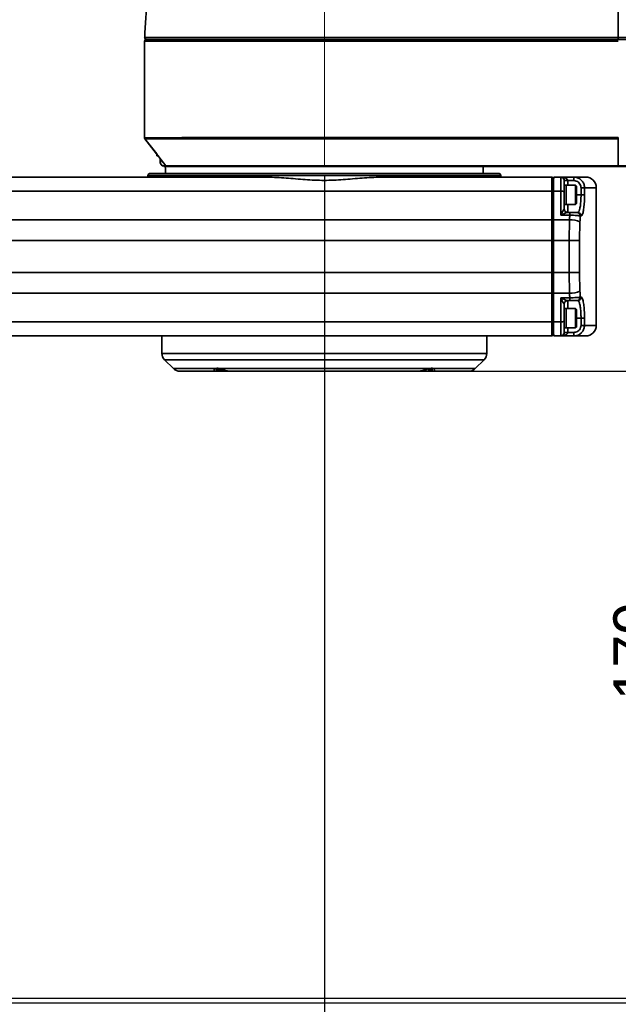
# Model space of a CAD drawing. Header units: millimetres. Extents: x 609 to 1177, y -109 to 470.
# Tile 46 of 60: x 832 to 866, y 245 to 301. Entities that reach past the tile are written whole.
import ezdxf

# ---------------------------------------------------------------- set-up
doc = ezdxf.new("R2010")
doc.units = ezdxf.units.MM
doc.header["$PDSIZE"] = -1
doc.linetypes.add('CENTER', pattern=[10.16, 6.35, -1.27, 1.27, -1.27])
doc.linetypes.add('CENTERX2', pattern=[20.32, 12.7, -2.54, 2.54, -2.54])
doc.layers.add('中心线层', color=4, linetype='CENTER')
doc.layers.add('标注层', color=7, linetype='Continuous')
doc.dimstyles.new('ISO-25', dxfattribs={"dimtxt": 2.5, "dimasz": 2, "dimexe": 1.5, "dimexo": 0.625, "dimtad": 1, "dimdec": 1, "dimlfac": 5, "dimtxsty": 'Standard', "dimcen": 2.5, "dimclrd": 1, "dimclre": 1, "dimadec": 0, "dimazin": 0, "dimtfac": 1, "dimtdec": 1, "dimtmove": 0, "dimatfit": 3, "dimfxl": 1, "dimarcsym": 0})
doc.dimstyles.new('安装尺寸', dxfattribs={"dimtxt": 1.8, "dimasz": 2, "dimexe": 1, "dimexo": 0, "dimgap": 1.524, "dimtad": 1, "dimdec": 1, "dimlfac": 5, "dimzin": 0, "dimtxsty": 'Standard', "dimcen": 2.5, "dimclrd": 4, "dimclre": 4, "dimclrt": 3, "dimadec": 3, "dimazin": 0, "dimtfac": 1, "dimtdec": 1, "dimtmove": 0, "dimatfit": 3, "dimfxl": 1, "dimtzin": 0, "dimarcsym": 0})

# ---------------------------------------------------------------- blocks, each defined once
blk = doc.blocks.new('_D_2')
at = {"layer": 'Defpoints', "color": 0, "transparency": 16777216}
for p in [(849.419, 292.951), (804.419, 243.24), (849.419, 218.862)]:
    blk.add_point(p, dxfattribs=at)
at = {"layer": '标注层', "color": 1, "lineweight": -2, "transparency": 16777216}
for p, q in [((849.419, 292.326), (849.419, 217.362)), ((804.419, 242.615), (804.419, 217.362)), ((806.419, 218.862), (847.419, 218.862))]:
    blk.add_line(p, q, dxfattribs=at)
at = {"layer": '标注层', "color": 1, "transparency": 16777216}
for points in [[(806.419, 219.196), (806.419, 218.529), (804.419, 218.862)], [(847.419, 219.196), (847.419, 218.529), (849.419, 218.862)]]:
    blk.add_solid(points, dxfattribs=at)
at = {"layer": '标注层', "color": 0, "transparency": 16777216, "insert": (821.368, 221.987), "char_height": 2.5, "attachment_point": 1}
blk.add_mtext('225', dxfattribs=at)
blk = doc.blocks.new('_D_3')
at = {"layer": 'Defpoints', "color": 0, "transparency": 16777216}
for p in [(849.419, 292.951), (884.419, 255.21), (849.419, 218.862)]:
    blk.add_point(p, dxfattribs=at)
at = {"layer": '标注层', "color": 1, "lineweight": -2, "transparency": 16777216}
for p, q in [((849.419, 292.326), (849.419, 217.362)), ((884.419, 254.585), (884.419, 217.362)), ((882.419, 218.862), (851.419, 218.862))]:
    blk.add_line(p, q, dxfattribs=at)
at = {"layer": '标注层', "color": 1, "transparency": 16777216}
for points in [[(851.419, 219.196), (851.419, 218.529), (849.419, 218.862)], [(882.419, 219.196), (882.419, 218.529), (884.419, 218.862)]]:
    blk.add_solid(points, dxfattribs=at)
at = {"layer": '标注层', "color": 0, "transparency": 16777216, "insert": (859.528, 221.987), "char_height": 2.5, "attachment_point": 1}
blk.add_mtext('175', dxfattribs=at)
blk = doc.blocks.new('_D_4')
at = {"layer": 'Defpoints', "color": 0, "transparency": 16777216}
for p in [(854.769, 281.251), (868.912, 281.251), (815.419, 245.451)]:
    blk.add_point(p, dxfattribs=at)
at = {"layer": '标注层', "color": 1, "lineweight": -2, "transparency": 16777216}
for p, q in [((855.394, 281.251), (870.412, 281.251)), ((868.912, 247.451), (868.912, 279.251)), ((816.044, 245.451), (870.412, 245.451))]:
    blk.add_line(p, q, dxfattribs=at)
at = {"layer": '标注层', "color": 1, "transparency": 16777216}
for points in [[(868.578, 279.251), (869.245, 279.251), (868.912, 281.251)], [(868.578, 247.451), (869.245, 247.451), (868.912, 245.451)]]:
    blk.add_solid(points, dxfattribs=at)
at = {"layer": '标注层', "color": 0, "transparency": 16777216, "insert": (865.787, 262.595), "char_height": 2.5, "attachment_point": 1, "rotation": 90}
blk.add_mtext('179', dxfattribs=at)
blk = doc.blocks.new('_D_5')
at = {"layer": 'Defpoints', "color": 0, "transparency": 16777216}
for p in [(883.669, 292.851), (854.769, 281.251), (904.228, 281.251)]:
    blk.add_point(p, dxfattribs=at)
at = {"layer": '标注层', "color": 1, "lineweight": -2, "transparency": 16777216}
for p, q in [((904.228, 292.851), (904.228, 300.268)), ((884.294, 292.851), (905.728, 292.851)), ((904.228, 283.251), (904.228, 290.851)), ((855.394, 281.251), (905.728, 281.251))]:
    blk.add_line(p, q, dxfattribs=at)
at = {"layer": '标注层', "color": 1, "transparency": 16777216}
for points in [[(903.894, 290.851), (904.561, 290.851), (904.228, 292.851)], [(903.894, 283.251), (904.561, 283.251), (904.228, 281.251)]]:
    blk.add_solid(points, dxfattribs=at)
at = {"layer": '标注层', "color": 0, "transparency": 16777216, "insert": (901.103, 295.476), "char_height": 2.5, "attachment_point": 1, "rotation": 90}
blk.add_mtext('58', dxfattribs=at)
blk = doc.blocks.new('_D_6')
at = {"layer": 'Defpoints', "color": 0, "transparency": 16777216}
for p in [(882.836, 257.851), (886.019, 257.851), (886.019, 238.676)]:
    blk.add_point(p, dxfattribs=at)
at = {"layer": '标注层', "color": 1, "lineweight": -2, "transparency": 16777216}
for p, q in [((882.836, 257.226), (882.836, 237.176)), ((886.019, 257.226), (886.019, 237.176)), ((880.836, 238.676), (858.564, 238.676)), ((886.019, 238.676), (882.836, 238.676)), ((888.019, 238.676), (890.019, 238.676))]:
    blk.add_line(p, q, dxfattribs=at)
at = {"layer": '标注层', "color": 1, "transparency": 16777216}
for points in [[(880.836, 239.009), (880.836, 238.342), (882.836, 238.676)], [(888.019, 239.009), (888.019, 238.342), (886.019, 238.676)]]:
    blk.add_solid(points, dxfattribs=at)
at = {"layer": '标注层', "color": 0, "transparency": 16777216, "insert": (859.189, 241.801), "char_height": 2.5, "attachment_point": 1}
blk.add_mtext('%%C16h7', dxfattribs=at)
blk = doc.blocks.new('_D_9')
at = {"layer": 'Defpoints', "color": 0, "transparency": 16777216}
for p in [(846.039, 323.681), (751.662, 245.451), (779.419, 245.451)]:
    blk.add_point(p, dxfattribs=at)
at = {"layer": '标注层', "color": 1, "lineweight": -2, "transparency": 16777216}
for p, q in [((845.414, 323.681), (750.162, 323.681)), ((751.662, 321.681), (751.662, 247.451)), ((778.794, 245.451), (750.162, 245.451))]:
    blk.add_line(p, q, dxfattribs=at)
at = {"layer": '标注层', "color": 1, "transparency": 16777216}
for points in [[(751.329, 321.681), (751.996, 321.681), (751.662, 323.681)], [(751.329, 247.451), (751.996, 247.451), (751.662, 245.451)]]:
    blk.add_solid(points, dxfattribs=at)
at = {"layer": '标注层', "color": 0, "transparency": 16777216, "insert": (748.537, 278.24), "char_height": 2.5, "attachment_point": 1, "rotation": 90}
blk.add_mtext('391', dxfattribs=at)
blk = doc.blocks.new('*D71')
at = {"color": 4, "lineweight": -2, "transparency": 16777216}
for p, q in [((882.988, 257.851), (896.948, 257.851)), ((895.948, 247.731), (895.948, 255.851)), ((813.419, 245.731), (896.948, 245.731))]:
    blk.add_line(p, q, dxfattribs=at)
at = {"color": 4, "transparency": 16777216}
for points in [[(895.614, 255.851), (896.281, 255.851), (895.948, 257.851)], [(895.614, 247.731), (896.281, 247.731), (895.948, 245.731)]]:
    blk.add_solid(points, dxfattribs=at)
at = {"layer": 'Defpoints', "color": 0, "transparency": 16777216}
for p in [(882.988, 257.851), (895.948, 257.851), (813.419, 245.731)]:
    blk.add_point(p, dxfattribs=at)
at = {"color": 3, "transparency": 16777216, "insert": (893.374, 251.791), "char_height": 1.8, "attachment_point": 5, "rotation": 90}
blk.add_mtext('60,6', dxfattribs=at)

msp = doc.modelspace()

# ---------------------------------------------------------------- linework, layer by layer
at = {"linetype": 'Continuous', "lineweight": 35}
for p, q in [((839.23297, 299.95123), (839.23297, 294.48334)), ((839.23318, 299.95123), (839.23297, 299.95123)), ((839.23318, 299.95123), (839.23318, 294.48334)), ((839.23852, 299.95123), (839.23318, 299.95123)), ((839.23702, 300.15538), (839.24235, 300.15516)), ((839.23852, 294.48334), (839.23852, 299.95123)), ((839.95303, 300.05122), (840.03351, 300.05122)), ((840.03671, 300.05122), (840.07575, 300.05122)), ((839.23297, 294.48334), (839.23318, 294.48334)), ((839.23318, 294.48334), (839.23852, 294.48334)), ((839.2534, 294.42313), (839.25323, 294.423)), ((839.2534, 294.42313), (839.91906, 293.56289)), ((839.25623, 294.42512), (839.25344, 294.423)), ((839.25361, 294.42313), (840.44074, 292.88909)), ((839.25623, 294.42512), (840.44472, 292.89225)), ((866.06178, 292.88725), (866.06636, 294.42343)), ((839.91906, 293.45123), (839.91906, 293.56322)), ((840.00573, 293.45123), (839.91906, 293.45123)), ((840.00547, 293.45123), (840.11906, 293.30443)), ((840.13407, 293.03012), (840.2237, 292.89564)), ((839.51865, 292.45123), (859.31865, 292.45123)), ((840.41865, 292.85123), (840.41865, 292.45123)), ((840.44074, 292.88909), (840.44472, 292.89225)), ((858.41865, 292.45123), (858.41865, 292.85123)), ((791.50578, 292.25123), (846.20732, 292.25123)), ((839.41865, 292.35123), (839.41865, 292.25123)), ((859.41865, 292.35123), (839.41865, 292.35123)), ((852.60414, 292.25123), (862.30572, 292.25123)), ((859.41865, 292.25123), (859.41865, 292.35123)), ((862.30572, 292.25123), (862.33156, 292.25123)), ((862.40513, 292.15181), (862.30572, 292.25123)), ((862.33156, 292.25123), (862.40521, 292.17757)), ((862.40572, 292.25123), (862.80572, 292.25123)), ((862.80572, 292.25123), (862.80677, 292.25123)), ((862.80677, 292.25123), (863.5513, 292.25123)), ((863.00623, 292.05123), (863.00572, 292.05123)), ((863.2065, 292.05123), (863.00623, 292.05123)), ((863.00623, 291.80123), (863.00623, 292.05123)), ((863.55103, 292.05123), (863.2065, 292.05123)), ((863.2065, 292.05123), (863.2065, 291.80123)), ((863.5513, 292.25123), (864.21869, 292.25123)), ((862.3044, 291.44734), (791.50446, 291.44734)), ((862.30396, 289.83381), (862.3044, 291.44734)), ((862.40439, 291.42776), (862.3044, 291.44734)), ((862.40396, 289.83381), (862.4044, 291.44734)), ((862.8044, 291.44734), (862.4044, 291.44734)), ((862.80403, 290.09045), (862.8044, 291.44734)), ((863.10515, 291.80123), (863.00515, 291.80123)), ((863.64515, 291.80123), (863.10515, 291.80123)), ((863.70515, 291.74123), (863.64515, 291.80123)), ((863.70476, 291.28749), (863.705, 291.51738)), ((863.70492, 291.02134), (863.70476, 291.28749)), ((863.70496, 291.48112), (863.70539, 291.48112)), ((863.705, 291.51738), (863.70539, 291.48112)), ((863.70539, 291.48112), (863.70554, 291.21497)), ((863.95546, 291.65123), (864.15352, 291.65123)), ((863.95546, 291.25123), (863.95546, 291.65123)), ((864.15352, 291.65123), (864.15352, 291.25123)), ((864.81869, 291.65123), (864.15352, 291.65123)), ((864.81869, 283.85123), (864.81869, 291.65123)), ((863.00453, 290.94548), (863.0044, 290.45123)), ((863.00515, 290.70123), (863.10515, 290.70123)), ((863.10515, 290.70123), (863.64515, 290.70123)), ((863.64515, 290.70123), (863.70515, 290.76123)), ((863.70481, 291.21497), (863.70554, 291.21497)), ((863.7053, 290.98508), (863.70492, 291.02134)), ((863.70554, 291.21497), (863.7053, 290.98508)), ((863.95546, 291.25123), (863.70581, 291.25123)), ((863.95546, 291.25123), (864.15352, 291.25123)), ((863.0044, 290.45123), (863.00515, 290.45123)), ((863.19653, 290.25123), (863.31433, 290.25123)), ((791.50402, 289.83381), (862.30396, 289.83381)), ((862.40396, 289.81422), (862.30396, 289.83381)), ((862.40396, 289.83381), (863.30499, 289.83381)), ((863.31407, 290.09045), (862.80403, 290.09045)), ((863.28628, 288.65711), (863.30499, 289.83381)), ((863.89656, 289.71614), (863.87768, 288.65711)), ((863.96024, 290.05123), (863.90852, 290.05123)), ((862.3038, 288.65711), (791.50387, 288.65711)), ((862.3038, 286.84534), (862.3038, 288.65711)), ((862.4038, 288.65711), (862.3038, 288.65711)), ((863.28628, 288.65711), (862.4038, 288.65711)), ((862.4038, 286.84534), (862.4038, 288.65711)), ((863.28628, 288.65711), (863.87768, 288.65711)), ((863.28628, 286.84534), (863.28628, 288.65711)), ((863.87768, 288.65711), (863.87768, 286.84534)), ((791.50387, 286.84534), (862.3038, 286.84534)), ((862.4038, 286.84534), (862.3038, 286.84534)), ((862.4038, 286.84534), (863.28628, 286.84534)), ((863.30499, 285.66865), (863.28628, 286.84534)), ((863.28628, 286.84534), (863.87768, 286.84534)), ((863.87768, 286.84534), (863.89656, 285.78632)), ((862.40396, 285.68823), (862.30396, 285.66865)), ((862.30396, 285.66865), (791.50402, 285.66865)), ((862.3044, 284.05511), (862.30396, 285.66865)), ((863.30499, 285.66865), (862.40396, 285.66865)), ((862.4044, 284.05511), (862.40396, 285.66865)), ((862.80403, 285.412), (863.31407, 285.412)), ((862.8044, 284.05511), (862.80403, 285.412)), ((863.31433, 285.25123), (863.19653, 285.25123)), ((863.90852, 285.45123), (863.96024, 285.45123)), ((863.0044, 285.05123), (863.00466, 284.09433)), ((863.00515, 285.05123), (863.0044, 285.05123)), ((863.10515, 284.80123), (863.00515, 284.80123)), ((863.64515, 284.80123), (863.10515, 284.80123)), ((863.70515, 284.74123), (863.64515, 284.80123)), ((791.50446, 284.05511), (862.3044, 284.05511)), ((862.40439, 284.0747), (862.3044, 284.05511)), ((862.4044, 284.05511), (862.8044, 284.05511)), ((863.70476, 284.28749), (863.705, 284.51738)), ((863.70492, 284.02134), (863.70476, 284.28749)), ((863.70481, 284.21497), (863.70554, 284.21497)), ((863.7053, 283.98508), (863.70492, 284.02134)), ((863.70496, 284.48112), (863.70539, 284.48112)), ((863.705, 284.51738), (863.70539, 284.48112)), ((863.70554, 284.21497), (863.7053, 283.98508)), ((863.70539, 284.48112), (863.70554, 284.21497)), ((863.95546, 284.25123), (863.70581, 284.25123)), ((863.95546, 284.25123), (864.15352, 284.25123)), ((863.95546, 283.85123), (863.95546, 284.25123)), ((864.15352, 284.25123), (864.15352, 283.85123)), ((863.00515, 283.70123), (863.10515, 283.70123)), ((863.00561, 283.45549), (863.00572, 283.45123)), ((863.00572, 283.45123), (863.00623, 283.45123)), ((863.00623, 283.45123), (863.00623, 283.70123)), ((863.2065, 283.45123), (863.00623, 283.45123)), ((863.10515, 283.70123), (863.64515, 283.70123)), ((863.2065, 283.70123), (863.2065, 283.45123)), ((863.2065, 283.45123), (863.55103, 283.45123)), ((863.64515, 283.70123), (863.70515, 283.76123)), ((863.95546, 283.85123), (864.15352, 283.85123)), ((864.15352, 283.85123), (864.81869, 283.85123)), ((862.30572, 283.25123), (791.50578, 283.25123)), ((840.21865, 283.25123), (840.21865, 282.25833)), ((858.61865, 282.25833), (858.61865, 283.25123)), ((862.40513, 283.35064), (862.30572, 283.25123)), ((862.33156, 283.25123), (862.30572, 283.25123)), ((862.33156, 283.25123), (862.40521, 283.32488)), ((862.80572, 283.25123), (862.40572, 283.25123)), ((862.80677, 283.25123), (862.80572, 283.25123)), ((863.5513, 283.25123), (862.80677, 283.25123)), ((864.21869, 283.25123), (863.5513, 283.25123)), ((840.21865, 282.25833), (858.61864, 282.25833)), ((840.3651, 281.90478), (840.8722, 281.39767)), ((858.4722, 281.90478), (840.3651, 281.90478)), ((857.9651, 281.39767), (858.4722, 281.90478)), ((840.8722, 281.39767), (843.23318, 281.39767)), ((843.21382, 281.25123), (841.22576, 281.25123)), ((844.05183, 281.25123), (843.21382, 281.25123)), ((843.31124, 281.35123), (843.63052, 281.35123)), ((843.50439, 281.39767), (855.31625, 281.39767)), ((854.76875, 281.25123), (844.05183, 281.25123)), ((855.60902, 281.25123), (854.76833, 281.25123)), ((855.30595, 281.35123), (855.51154, 281.35123)), ((855.51154, 281.35123), (855.51624, 281.35926)), ((855.58819, 281.39767), (857.9651, 281.39767)), ((857.61154, 281.25123), (855.60902, 281.25123))]:
    msp.add_line(p, q, dxfattribs=at)
at = {"linetype": 'Continuous', "lineweight": 35, "flags": 128}
for points in [[(863.70449, 291.31277), (863.70451, 291.12206), (863.70463, 290.95101), (863.70482, 290.82566), (863.70507, 290.76511), (863.70532, 290.77856), (863.70556, 290.86397), (863.70572, 291.00834), (863.70581, 291.18968), (863.70579, 291.3804), (863.70567, 291.55145), (863.70548, 291.67679), (863.70523, 291.73735), (863.70498, 291.7239), (863.70475, 291.63848), (863.70458, 291.49412), (863.70449, 291.31277)], [(863.00515, 290.45123), (863.00536, 290.4666), (863.00553, 290.5017)], [(862.3038, 288.65711), (862.30381, 288.80514), (862.30381, 288.95308), (862.30383, 289.10084), (862.30384, 289.24834), (862.30386, 289.39547), (862.30389, 289.54215), (862.30392, 289.68829), (862.30396, 289.83381)], [(862.4038, 288.65711), (862.40381, 288.80514), (862.40381, 288.95308), (862.40383, 289.10084), (862.40384, 289.24834), (862.40386, 289.39547), (862.40389, 289.54215), (862.40392, 289.68829), (862.40396, 289.83381)], [(862.30396, 285.66865), (862.30392, 285.81416), (862.30389, 285.96031), (862.30386, 286.10699), (862.30384, 286.25412), (862.30383, 286.40161), (862.30381, 286.54937), (862.30381, 286.69731), (862.3038, 286.84534)], [(862.40396, 285.66865), (862.40392, 285.81416), (862.40389, 285.96031), (862.40386, 286.10699), (862.40384, 286.25412), (862.40383, 286.40161), (862.40381, 286.54937), (862.40381, 286.69731), (862.4038, 286.84534)], [(863.70449, 284.31277), (863.70451, 284.12206), (863.70463, 283.95101), (863.70482, 283.82566), (863.70507, 283.76511), (863.70532, 283.77856), (863.70556, 283.86397), (863.70572, 284.00834), (863.70581, 284.18968), (863.70579, 284.3804), (863.70567, 284.55145), (863.70548, 284.67679), (863.70523, 284.73735), (863.70498, 284.7239), (863.70475, 284.63848), (863.70458, 284.49412), (863.70449, 284.31277)]]:
    msp.add_lwpolyline(points, dxfattribs=at)
at = {"linetype": 'Continuous', "lineweight": 35}
for centre, radius, start, end in [((839.33297, 299.95123), 0.1, 90, 180), ((839.33318, 299.95123), 0.1, 90, 180), ((839.33673, 300.15123), 0.1, 177.619199, 270), ((839.33693, 300.15123), 0.1, 177.619188, 270), ((839.33592, 299.95383), 0.09744, 91.614224, 181.528016), ((839.33982, 300.14886), 0.09768, 176.304657, 268.303794), ((840.2238, 299.95123), 0.1, 0, 90), ((839.33297, 294.48334), 0.1, 180, 217.115182), ((839.33318, 294.48334), 0.1, 180, 217.116848), ((840.21906, 293.08291), 0.1, 179.999987, 211.785935), ((839.51865, 292.35123), 0.1, 90, 180), ((859.31865, 292.35123), 0.1, 0, 90), ((999.78462, 291.62314), 137.48033, 179.7382387, 180.0732632), ((999.88462, 291.62314), 137.48033, 179.7382387, 180.0732632), ((1000.28462, 291.62314), 137.48033, 179.7382387, 180.0732632), ((862.80572, 292.05123), 0.2, 359.999974, 89.999974), ((906.01103, 291.78531), 43.00614, 179.645729, 180.018721), ((900.62829, 292.10123), 37.0773, 179.768203, 180.077265), ((864.21869, 291.65123), 0.6, 0, 90), ((862.85243, 291.16172), 0.28964, 58.291241, 99.545713), ((994.05328, 291.19961), 131.04907, 179.8853093, 180.2178956), ((901.25453, 291.55434), 38.25017, 179.630186, 180.13843), ((994.15328, 291.19961), 131.04907, 179.8853093, 180.2178956), ((980.49783, 291.1503), 117.39354, 179.9170242, 180.2191767), ((945.94688, 291.43402), 82.84254, 179.7460275, 180.0786434), ((901.35453, 291.55434), 38.25017, 179.630186, 180.13843), ((980.7989, 291.1502), 117.1546, 179.9168089, 180.2195773), ((946.27752, 291.43416), 82.63318, 179.745487, 180.0789453), ((765.94393, 290.79911), 97.06206, 359.8244407, 359.9422191), ((786.58377, 290.668), 76.62251, 359.6883527, 0.0248494), ((863.19834, 290.44918), 0.19796, 181.633675, 269.474639), ((863.2044, 290.45123), 0.2, 179.999974, 269.999974), ((863.20515, 290.45123), 0.2, 179.999974, 269.999974), ((890.81011, 290.12561), 27.49607, 179.738239, 180.073263), ((863.71003, 290.05273), 0.1985, 359.565461, 89.558768), ((863.76166, 290.05265), 0.19858, 359.590149, 89.5842), ((863.37565, 288.6432), 1.1927, 64.103622, 93.396625), ((863.37565, 286.85926), 1.1927, 266.603375, 295.896378), ((863.19834, 285.05328), 0.19796, 90.525361, 178.366325), ((863.2044, 285.05123), 0.2, 90.000026, 180.000026), ((863.20515, 285.05123), 0.2, 90.000026, 180.000026), ((786.58377, 284.83446), 76.62251, 359.9751506, 0.3116473), ((890.81011, 285.37685), 27.49607, 179.926737, 180.261761), ((863.71003, 285.44972), 0.1985, 270.441232, 0.434539), ((863.76166, 285.44981), 0.19858, 270.4158, 0.409851), ((901.25453, 284.55434), 38.25017, 179.630186, 180.13843), ((829.2181, 284.82035), 33.78784, 359.967578, 0.391519), ((945.94688, 284.43402), 82.84254, 179.7460275, 180.0786434), ((901.35453, 284.55434), 38.25017, 179.630186, 180.13843), ((946.27752, 284.43416), 82.63318, 179.745487, 180.0789453), ((999.78462, 283.87932), 137.48033, 179.9267368, 180.2617613), ((999.88462, 283.87932), 137.48033, 179.9267368, 180.2617613), ((1000.28462, 283.87932), 137.48033, 179.9267368, 180.2617613), ((862.85243, 284.34074), 0.28964, 260.454287, 301.708759), ((994.05328, 284.19961), 131.04907, 179.8853093, 180.2178956), ((995.85639, 283.97178), 132.85178, 179.9471432, 180.2226619), ((994.15328, 284.19961), 131.04907, 179.8853093, 180.2178956), ((980.49783, 284.1503), 117.39354, 179.9170242, 180.2191767), ((980.7989, 284.1502), 117.1546, 179.9168089, 180.2195773), ((862.80572, 283.45123), 0.2, 270.000026, 0.000026), ((900.62829, 283.40123), 37.0773, 179.922735, 180.231797), ((864.21869, 283.85123), 0.6, 270, 0), ((840.71865, 282.25833), 0.5, 180, 225), ((858.11865, 282.25833), 0.5, 315, 0), ((841.22576, 281.75123), 0.5, 225, 270), ((843.21252, 281.34996), 0.09874, 270.757574, 0.738051), ((843.29413, 281.45522), 0.08382, 223.356041, 296.329658), ((855.52734, 281.45501), 0.08361, 243.530305, 316.706199), ((855.6103, 281.34998), 0.09877, 179.279263, 269.260657), ((857.61154, 281.75123), 0.5, 270, 315)]:
    msp.add_arc(centre, radius, start, end, dxfattribs=at)
for centre, major_axis, ratio, start_param, end_param in [((862.80677, 292.05123), (0, 0.2), 0.99730201, 4.71238898, 6.28318531), ((862.80677, 292.05123), (0.39973, 0), 0.50033782, 0, 1.57079633), ((862.80429, 290.05123), (0.19946, 0.3941), 0.04076068, 0.11835333, 1.4917541), ((862.80429, 290.05123), (0.39975, 0.19748), 0.07919309, 0.15895446, 1.53235523), ((862.8044, 290.45123), (0.2, 0.00006), 0.1961159, 6.08430448, 6.28170004), ((804.8179, 341.30949), (0.08344, 297), 0.1999998, 4.53824671, 4.53912404), ((804.81869, 341.19182), (0.08436, 297), 0.20202, 4.5382479, 4.53939337), ((804.81869, 234.31064), (-0.08436, 297), 0.20202, 4.88538459, 4.88653006), ((862.80429, 285.45123), (0.39975, -0.19748), 0.07919309, 4.75083008, 6.12423084), ((862.80429, 285.45123), (-0.19946, 0.3941), 0.04076068, 1.64983856, 3.02323933), ((804.8179, 234.19297), (-0.08344, 297), 0.1999998, 4.88565392, 4.88653125), ((862.8044, 285.05123), (0.2, -0.00006), 0.1961159, 0.00148527, 0.19888083), ((862.80677, 283.45123), (0, 0.2), 0.99730201, 3.14159265, 4.71238898), ((862.80677, 283.45123), (0.39973, 0), 0.50033782, 4.71238898, 6.28318531)]:
    msp.add_ellipse(centre, major_axis=major_axis, ratio=ratio, start_param=start_param, end_param=end_param, dxfattribs=at)
for points, knots in [([(843.55079, 322.8667), (843.28123, 322.16123), (842.7421, 320.75028), (841.91459, 318.1779), (841.10278, 315.14592), (840.38759, 311.65248), (839.86157, 308.13522), (839.45776, 304.3046), (839.3194, 301.6395), (839.24235, 300.15516)], [0, 0, 0, 0, 0.097528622, 0.195059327, 0.348870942, 0.502699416, 0.655369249, 0.808055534, 1, 1, 1, 1]), ([(866.066, 302.12457), (866.066, 301.77902), (866.066, 301.12194), (866.066, 300.46476), (866.066, 300.15319)], [0, 0, 0, 0, 0.52588328, 1, 1, 1, 1]), ([(866.06645, 299.95123), (864.99204, 299.95123), (862.83977, 299.95123), (859.61063, 299.95123), (856.38494, 299.95123), (853.17618, 299.95123), (849.99876, 299.95123), (847.42595, 299.95123), (845.45029, 299.95123), (844.06447, 299.95123), (842.89312, 299.95123), (841.94696, 299.95123), (841.209, 299.95123), (840.71462, 299.95123), (840.25387, 299.95123), (839.74119, 299.95123), (839.42492, 299.95123), (839.23852, 299.95123)], [0, 0, 0, 0, 0.10860749, 0.21756301, 0.32649902, 0.43517595, 0.54353276, 0.65174019, 0.70195883, 0.75221849, 0.80227203, 0.83537054, 0.86856505, 0.90160902, 0.91075126, 0.94739866, 1, 1, 1, 1]), ([(839.24235, 300.15516), (839.3911, 300.15514), (839.68843, 300.15509), (840.26972, 300.15494), (840.92141, 300.15473), (841.59762, 300.15451), (842.43087, 300.15424), (843.43023, 300.15399), (844.58442, 300.15377), (845.78105, 300.15359), (847.39406, 300.15342), (849.43438, 300.1533), (851.2823, 300.15325), (853.1242, 300.15321), (855.77764, 300.15319), (859.87881, 300.15318), (863.58582, 300.15319), (865.64836, 300.15319), (866.066, 300.15319)], [0, 0, 0, 0, 0.04262787, 0.08520282, 0.11716721, 0.14926449, 0.18125777, 0.22392026, 0.26678045, 0.30979063, 0.35265845, 0.43691893, 0.52122432, 0.54198705, 0.6250486, 0.7913927, 0.95775925, 1, 1, 1, 1]), ([(839.33318, 300.05123), (839.44425, 300.05123), (839.6666, 300.05123), (840.10779, 300.05123), (840.63948, 300.05123), (841.28077, 300.05123), (842.00983, 300.05123), (842.94682, 300.05123), (844.10912, 300.05123), (845.48625, 300.05123), (847.45448, 300.05123), (850.02129, 300.05123), (853.19428, 300.05123), (856.39855, 300.05123), (859.61973, 300.05123), (862.84436, 300.05123), (864.99361, 300.05123), (866.06651, 300.05123)], [0, 0, 0, 0, 0.03257855, 0.06522154, 0.09773533, 0.13050865, 0.16343164, 0.19625973, 0.24620187, 0.29635034, 0.34645828, 0.45496445, 0.56362034, 0.67259759, 0.781835, 0.89109211, 1, 1, 1, 1]), ([(866.06594, 300.05123), (864.88367, 300.05123), (862.51842, 300.05123), (858.97323, 300.05123), (855.43604, 300.05123), (852.26241, 300.05123), (849.45487, 300.05123), (847.42129, 300.05123), (845.81562, 300.05123), (844.62684, 300.05123), (843.48021, 300.05123), (842.48905, 300.05123), (841.66433, 300.05123), (840.99666, 300.05123), (840.3527, 300.05123), (839.77813, 300.05123), (839.48406, 300.05123), (839.33693, 300.05123)], [0, 0, 0, 0, 0.12007188, 0.24021559, 0.36030631, 0.4803059, 0.56475616, 0.64916131, 0.69192142, 0.73482354, 0.77757505, 0.82012898, 0.85184766, 0.88366927, 0.91535894, 0.9576529, 1, 1, 1, 1]), ([(893.64511, 300.05123), (893.64832, 300.05123), (893.66213, 300.05123), (893.57901, 300.05123), (893.38711, 300.05123), (893.06901, 300.05123), (892.62645, 300.05123), (892.07756, 300.05123), (891.38155, 300.05123), (890.52846, 300.05123), (889.51963, 300.05123), (888.34801, 300.05123), (887.00814, 300.05123), (885.50035, 300.05123), (883.94013, 300.05123), (882.00666, 300.05123), (879.69293, 300.05123), (876.99849, 300.05123), (874.27744, 300.05123), (871.54181, 300.05123), (868.80293, 300.05123), (866.97732, 300.05123), (866.06594, 300.05123)], [0, 0, 0, 0, 0.00951964, 0.04085673, 0.0722766, 0.10357794, 0.134773, 0.16608551, 0.19732361, 0.23682246, 0.27643832, 0.31598981, 0.36537013, 0.41492237, 0.4645477, 0.51402802, 0.59472509, 0.67553635, 0.75657496, 0.83779443, 0.91902365, 1, 1, 1, 1]), ([(866.066, 300.15319), (867.4258, 300.15319), (870.14549, 300.15319), (873.77813, 300.15321), (876.96259, 300.15327), (879.68855, 300.15336), (882.02144, 300.15348), (883.95562, 300.15362), (885.51724, 300.15376), (887.0383, 300.15392), (888.58442, 300.15412), (889.84134, 300.15431), (890.82491, 300.15449), (891.63911, 300.15466), (892.31043, 300.15482), (892.82592, 300.15497), (893.15041, 300.15506), (893.40219, 300.15514), (893.58908, 300.15519), (893.70097, 300.15522), (893.76591, 300.15523), (893.74341, 300.15523), (893.73701, 300.15522)], [0, 0, 0, 0, 0.1202837, 0.24057583, 0.3218781, 0.40321328, 0.48439906, 0.53335396, 0.58229775, 0.63240899, 0.6825046, 0.74140693, 0.7714438, 0.80147371, 0.84798511, 0.87188117, 0.89577417, 0.91908809, 0.94240432, 0.96642142, 0.99044198, 1, 1, 1, 1]), ([(866.06635, 294.4874), (864.83511, 294.48739), (862.37502, 294.48738), (858.69079, 294.48727), (855.01858, 294.48708), (851.96981, 294.48687), (849.54296, 294.48672), (847.72905, 294.48665), (845.93644, 294.48663), (844.3801, 294.48667), (843.0791, 294.48669), (842.02926, 294.48661), (841.16669, 294.48626), (840.49459, 294.48562), (839.98494, 294.48486), (839.56152, 294.48405), (839.34619, 294.48358), (839.23852, 294.48334)], [0, 0, 0, 0, 0.12450032, 0.24875869, 0.37285652, 0.49700659, 0.55924885, 0.62178226, 0.6845455, 0.74724954, 0.78937682, 0.83139576, 0.87360601, 0.90532633, 0.93678717, 0.96839408, 1, 1, 1, 1]), ([(839.23852, 294.48334), (839.23928, 294.4731), (839.24084, 294.45223), (839.25104, 294.43426), (839.25623, 294.42512)], [0, 0, 0, 0, 0.49084439, 1, 1, 1, 1]), ([(866.06636, 294.42344), (864.83534, 294.42344), (862.37573, 294.42344), (858.69227, 294.42348), (855.021, 294.42355), (851.97315, 294.42363), (849.5473, 294.42368), (847.73454, 294.42371), (845.94357, 294.42372), (844.38918, 294.4237), (843.09044, 294.42369), (842.04296, 294.42372), (841.18242, 294.42385), (840.51162, 294.42411), (840.00259, 294.42443), (839.57933, 294.42478), (839.36395, 294.425), (839.25623, 294.42512)], [0, 0, 0, 0, 0.12459182, 0.24893606, 0.37311651, 0.49734017, 0.55961112, 0.62216319, 0.68492903, 0.74760991, 0.78969991, 0.83165898, 0.87378982, 0.90544782, 0.93685526, 0.96842165, 1, 1, 1, 1]), ([(866.06636, 294.42344), (866.06636, 294.43309), (866.06635, 294.45238), (866.06635, 294.47573), (866.06635, 294.4874)], [0, 0, 0, 0, 0.50000383, 1, 1, 1, 1]), ([(840.11906, 293.08851), (840.11906, 293.09526), (840.11906, 293.10963), (840.11906, 293.19674), (840.11906, 293.29025), (840.11906, 293.30443)], [0, 0, 0, 0, 0.42954393, 0.91347023, 1, 1, 1, 1]), ([(840.13731, 293.28084), (840.13718, 293.25735), (840.13655, 293.14995), (840.13601, 293.05446), (840.13591, 293.0387), (840.13587, 293.03141)], [0, 0, 0, 0, 0.130890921, 0.598423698, 1, 1, 1, 1]), ([(840.44008, 292.89484), (840.43892, 292.89484), (840.34442, 292.89523), (840.26196, 292.8956), (840.23659, 292.89571), (840.22389, 292.89576)], [0, 0, 0, 0, 0.00615005, 0.50268802, 1, 1, 1, 1]), ([(840.44897, 292.85123), (840.41487, 292.85123), (840.33303, 292.85123), (840.32362, 292.85123), (840.31812, 292.85123)], [0, 0, 0, 0, 0.41670081, 1, 1, 1, 1]), ([(866.06178, 292.88727), (864.91327, 292.88728), (862.61715, 292.8873), (859.17923, 292.88745), (855.75462, 292.88772), (852.91462, 292.88804), (850.65664, 292.88828), (848.97063, 292.88843), (847.29355, 292.88852), (845.81691, 292.88853), (844.55191, 292.88849), (843.50411, 292.88847), (842.6084, 292.88862), (841.87863, 292.88914), (841.30627, 292.88998), (840.82028, 292.89109), (840.57022, 292.89187), (840.44472, 292.89225)], [0, 0, 0, 0, 0.12421401, 0.24833116, 0.37207625, 0.49555663, 0.55726917, 0.61904555, 0.68104617, 0.7436455, 0.78613534, 0.82873564, 0.87124997, 0.90356143, 0.93569934, 0.96772827, 1, 1, 1, 1]), ([(840.44472, 292.89225), (840.44911, 292.88653), (840.45835, 292.87447), (840.47566, 292.86221), (840.49611, 292.85316), (840.51055, 292.85194), (840.51897, 292.85123)], [0, 0, 0, 0, 0.23746445, 0.50004303, 0.70864975, 1, 1, 1, 1]), ([(866.06173, 292.85123), (865.40448, 292.85123), (864.09032, 292.85123), (862.11959, 292.85123), (860.15171, 292.85123), (858.19133, 292.85123), (856.22455, 292.85123), (854.28189, 292.85123), (852.58905, 292.85123), (851.1849, 292.85123), (850.06118, 292.85123), (848.95846, 292.85123), (847.85927, 292.85123), (846.7514, 292.85123), (845.64944, 292.85123), (844.57501, 292.85123), (843.53585, 292.85123), (842.65651, 292.85123), (841.93624, 292.85123), (841.37386, 292.85123), (840.89288, 292.85123), (840.64544, 292.85123), (840.51897, 292.85123)], [0, 0, 0, 0, 0.07131789, 0.14259869, 0.21388413, 0.28500334, 0.35565696, 0.42791605, 0.49679476, 0.54070298, 0.58192416, 0.62048215, 0.66264845, 0.70429066, 0.74509441, 0.78854981, 0.83017098, 0.87217939, 0.90423934, 0.93611378, 0.96734745, 1, 1, 1, 1]), ([(866.06173, 292.85123), (866.06173, 292.85168), (866.06174, 292.8526), (866.06175, 292.86005), (866.06176, 292.87136), (866.06177, 292.88201), (866.06178, 292.88727)], [0, 0, 0, 0, 0.24698962, 0.5000197, 0.75303957, 1, 1, 1, 1]), ([(892.06003, 292.85123), (891.9242, 292.85123), (891.65475, 292.85123), (891.10397, 292.85123), (890.47692, 292.85123), (889.76871, 292.85123), (888.93068, 292.85123), (887.93441, 292.85123), (886.79339, 292.85123), (885.70225, 292.85123), (884.69683, 292.85123), (883.77426, 292.85123), (882.82388, 292.85123), (881.62239, 292.85123), (880.13583, 292.85123), (878.38535, 292.85123), (876.60548, 292.85123), (874.86012, 292.85123), (873.33078, 292.85123), (871.98264, 292.85123), (870.78209, 292.85123), (869.57036, 292.85123), (868.36041, 292.85123), (867.20176, 292.85123), (866.42961, 292.85123), (866.06173, 292.85123)], [0, 0, 0, 0, 0.03442623, 0.06829114, 0.10383433, 0.13759628, 0.17291468, 0.21863503, 0.26526933, 0.31120563, 0.34547312, 0.37900989, 0.41364993, 0.44945105, 0.50887805, 0.57227576, 0.63429903, 0.69556571, 0.75460476, 0.79369419, 0.83593386, 0.87953786, 0.91974254, 0.96176309, 1, 1, 1, 1]), ([(892.70515, 292.89527), (892.70697, 292.89527), (892.72523, 292.89531), (892.65322, 292.89515), (892.47506, 292.89479), (892.15734, 292.89428), (891.66845, 292.89371), (890.97292, 292.89305), (890.06922, 292.89229), (889.06027, 292.89152), (887.96993, 292.89079), (886.8181, 292.89015), (885.42474, 292.88953), (883.77469, 292.88898), (881.65047, 292.88849), (879.26531, 292.88811), (876.6366, 292.88784), (873.99951, 292.88764), (871.3575, 292.88747), (868.71157, 292.88729), (866.94552, 292.88725), (866.06178, 292.88723)], [0, 0, 0, 0, 0.00346801, 0.03488655, 0.06651081, 0.09797758, 0.12926327, 0.17131798, 0.21302082, 0.25472007, 0.29665175, 0.33855477, 0.38016093, 0.44221956, 0.50436311, 0.5874695, 0.67008724, 0.75251892, 0.83493889, 0.91740214, 1, 1, 1, 1]), ([(852.60414, 292.25123), (852.25638, 292.23762), (851.5611, 292.21043), (850.48782, 292.09873), (849.40461, 292.05214), (848.32172, 292.09878), (847.24928, 292.21044), (846.55475, 292.23763), (846.20732, 292.25123)], [0, 0, 0, 0, 0.16786962, 0.33562383, 0.50007832, 0.66443925, 0.83213662, 1, 1, 1, 1]), ([(863.95546, 291.65123), (863.95368, 291.67929), (863.94904, 291.75233), (863.90206, 291.86457), (863.81065, 291.9676), (863.68858, 292.03775), (863.59688, 292.04674), (863.55103, 292.05123)], [0, 0, 0, 0, 0.13367763, 0.34798772, 0.5645817, 0.78231023, 1, 1, 1, 1]), ([(863.5513, 292.25123), (863.61958, 292.24448), (863.75624, 292.23098), (863.93803, 292.12565), (864.07409, 291.97107), (864.14396, 291.80282), (864.15086, 291.69331), (864.15352, 291.65123)], [0, 0, 0, 0, 0.21706422, 0.43444939, 0.65113368, 0.86592116, 1, 1, 1, 1]), ([(863.7631, 290.25123), (863.77888, 290.25659), (863.81722, 290.26961), (863.87192, 290.39312), (863.91877, 290.61912), (863.94961, 290.91663), (863.95351, 291.13973), (863.95546, 291.25123)], [0, 0, 0, 0, 0.15036382, 0.36544998, 0.57789916, 0.78904147, 1, 1, 1, 1]), ([(864.15352, 291.25123), (864.15156, 291.11743), (864.14763, 290.84978), (864.11666, 290.49281), (864.0696, 290.2216), (864.01464, 290.0733), (863.97609, 290.05766), (863.96024, 290.05123)], [0, 0, 0, 0, 0.21118223, 0.42247827, 0.63494254, 0.84985754, 1, 1, 1, 1]), ([(863.31433, 290.25123), (863.36353, 290.25123), (863.45901, 290.25123), (863.58155, 290.25123), (863.67363, 290.25123), (863.69891, 290.25123), (863.71156, 290.25123)], [0, 0, 0, 0, 0.25992586, 0.50436159, 0.75222134, 1, 1, 1, 1]), ([(863.90852, 290.05123), (863.8897, 290.05579), (863.85202, 290.06493), (863.71409, 290.07703), (863.53837, 290.08589), (863.39639, 290.08945), (863.32308, 290.09034), (863.31407, 290.09045)], [0, 0, 0, 0, 0.24654556, 0.49374954, 0.73843393, 0.96784676, 1, 1, 1, 1]), ([(863.31407, 285.412), (863.38087, 285.41318), (863.51425, 285.41552), (863.69272, 285.42411), (863.8302, 285.4354), (863.89045, 285.44507), (863.90604, 285.45038), (863.90852, 285.45123)], [0, 0, 0, 0, 0.23712225, 0.47339901, 0.71169165, 0.95402542, 1, 1, 1, 1]), ([(863.71156, 285.25123), (863.70988, 285.25123), (863.69937, 285.25123), (863.65906, 285.25123), (863.56724, 285.25123), (863.44808, 285.25123), (863.35892, 285.25123), (863.31433, 285.25123)], [0, 0, 0, 0, 0.04619641, 0.2895618, 0.5282515, 0.76407152, 1, 1, 1, 1]), ([(863.95546, 284.25123), (863.95468, 284.32108), (863.95263, 284.50339), (863.93171, 284.78395), (863.88977, 285.042), (863.83189, 285.2176), (863.78604, 285.24001), (863.7631, 285.25123)], [0, 0, 0, 0, 0.13261588, 0.34613035, 0.56259424, 0.78115862, 1, 1, 1, 1]), ([(863.96024, 285.45123), (863.98329, 285.43776), (864.02938, 285.41083), (864.08753, 285.20003), (864.12965, 284.89039), (864.15067, 284.55379), (864.15273, 284.33505), (864.15352, 284.25123)], [0, 0, 0, 0, 0.21854362, 0.43699856, 0.6535352, 0.86723993, 1, 1, 1, 1]), ([(863.55103, 283.45123), (863.58227, 283.45335), (863.65866, 283.45854), (863.77259, 283.50791), (863.8737, 283.59839), (863.94226, 283.71742), (863.95106, 283.80662), (863.95546, 283.85123)], [0, 0, 0, 0, 0.14877732, 0.36374151, 0.57650049, 0.7882324, 1, 1, 1, 1]), ([(864.15352, 283.85123), (864.14697, 283.78433), (864.13388, 283.65064), (864.03189, 283.47214), (863.88137, 283.33636), (863.71163, 283.26221), (863.59783, 283.25441), (863.5513, 283.25123)], [0, 0, 0, 0, 0.2123801, 0.42446093, 0.6371568, 0.85166574, 1, 1, 1, 1]), ([(843.21382, 281.25123), (843.19467, 281.25903), (843.15363, 281.27575), (843.17887, 281.35305), (843.22275, 281.3891), (843.23318, 281.39767)], [0, 0, 0, 0, 0.400028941, 0.857379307, 1, 1, 1, 1]), ([(843.23318, 281.39767), (843.26583, 281.40862), (843.33116, 281.43053), (843.43625, 281.41626), (843.49551, 281.4001), (843.50439, 281.39767)], [0, 0, 0, 0, 0.45919461, 0.91897791, 1, 1, 1, 1]), ([(843.29263, 281.34883), (843.29305, 281.34939), (843.29445, 281.35127), (843.30759, 281.37027), (843.32851, 281.37759), (843.33149, 281.37863)], [0, 0, 0, 0, 0.26860139, 0.89581042, 1, 1, 1, 1]), ([(843.33153, 281.37929), (843.3338, 281.38069), (843.34516, 281.38771), (843.39971, 281.39579), (843.4742, 281.39017), (843.52307, 281.37208), (843.5289, 281.36992)], [0, 0, 0, 0, 0.10051725, 0.50464264, 0.94093331, 1, 1, 1, 1]), ([(843.50439, 281.39767), (843.53496, 281.38658), (843.63272, 281.3511), (843.80321, 281.28575), (843.96037, 281.25314), (844.03851, 281.25151), (844.05183, 281.25123)], [0, 0, 0, 0, 0.18037816, 0.57676268, 0.9278513, 1, 1, 1, 1]), ([(854.76875, 281.25123), (854.84417, 281.25903), (855.00582, 281.27575), (855.19096, 281.35305), (855.29219, 281.3891), (855.31625, 281.39767)], [0, 0, 0, 0, 0.40002894, 0.85737931, 1, 1, 1, 1]), ([(855.29843, 281.37221), (855.30684, 281.37483), (855.3542, 281.38957), (855.42787, 281.39611), (855.47986, 281.3874), (855.48852, 281.38009), (855.48973, 281.37907)], [0, 0, 0, 0, 0.089537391, 0.504134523, 0.930708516, 1, 1, 1, 1]), ([(855.31625, 281.39767), (855.36587, 281.40862), (855.46518, 281.43053), (855.5485, 281.41626), (855.58302, 281.4001), (855.58819, 281.39767)], [0, 0, 0, 0, 0.45919461, 0.91897791, 1, 1, 1, 1]), ([(855.4903, 281.37928), (855.50866, 281.36413), (855.53137, 281.34538), (855.52914, 281.35039), (855.52871, 281.35135)], [0, 0, 0, 0, 0.80829256, 1, 1, 1, 1]), ([(855.58819, 281.39767), (855.60124, 281.38658), (855.64296, 281.3511), (855.66211, 281.28575), (855.63854, 281.25314), (855.61332, 281.25151), (855.60902, 281.25123)], [0, 0, 0, 0, 0.18037816, 0.57676268, 0.9278513, 1, 1, 1, 1])]:
    msp.add_open_spline(points, degree=3, knots=knots, dxfattribs=at)
msp.add_open_spline([(866.066, 300.15319), (866.066, 300.13989), (866.066, 300.1133), (866.06599, 300.07953), (866.06596, 300.05585), (866.06595, 300.05277), (866.06594, 300.05123)], degree=3, dxfattribs=at)
at = {"layer": '中心线层', "linetype": 'CENTERX2', "lineweight": 18}
msp.add_line((849.41865, 292.95123), (849.41865, 306.31547), dxfattribs=at)

# ---------------------------------------------------------------- dimensions: what is measured, and where the dimension line sits
dim = msp.add_linear_dim(base=(895.9476, 257.85123), p1=(813.41869, 245.73123), p2=(882.98827, 257.85123), angle=90, dimstyle='安装尺寸')
dim.commit()
dim.dimension.update_dxf_attribs({"geometry": '*D71', "text_midpoint": (893.3736, 251.79123)})
at = {"layer": '标注层'}
for base, p1, p2, angle, text, picture, middle in [((751.66225, 245.45123), (846.03883, 323.68123), (779.41869, 245.45123), 90, '391', '_D_9', (751.66225, 281.15654)), ((886.01865, 238.67566), (882.83628, 257.85123), (886.01865, 257.85123), 359.999999, '%%C16h7', '_D_6', (864.6053, 238.67566))]:
    dim = msp.add_linear_dim(base=base, p1=p1, p2=p2, angle=angle, text=text, dimstyle='ISO-25', dxfattribs=at)
    dim.commit()
    dim.dimension.update_dxf_attribs({"geometry": picture, "text_midpoint": middle, "dimtype": 160})
for base, p1, picture, middle in [((904.22756, 281.25123), (883.66928, 292.85123), '_D_5', (904.22756, 297.55956)), ((868.91173, 281.25123), (815.41869, 245.45123), '_D_4', (868.91173, 265.51164))]:
    dim = msp.add_linear_dim(base=base, p1=p1, p2=(854.76875, 281.25123), angle=90, dimstyle='ISO-25', dxfattribs=at)
    dim.commit()
    dim.dimension.update_dxf_attribs({"geometry": picture, "text_midpoint": middle, "dimtype": 160})
for p1, picture, middle in [((804.41869, 243.2401), '_D_2', (824.70124, 218.86226)), ((884.41865, 255.2102), '_D_3', (862.44489, 218.86226))]:
    dim = msp.add_linear_dim(base=(849.41865, 218.86226), p1=p1, p2=(849.41865, 292.95123), dimstyle='ISO-25', dxfattribs=at)
    dim.commit()
    dim.dimension.update_dxf_attribs({"geometry": picture, "text_midpoint": middle, "dimtype": 160})

doc.saveas('drawing.dxf')
